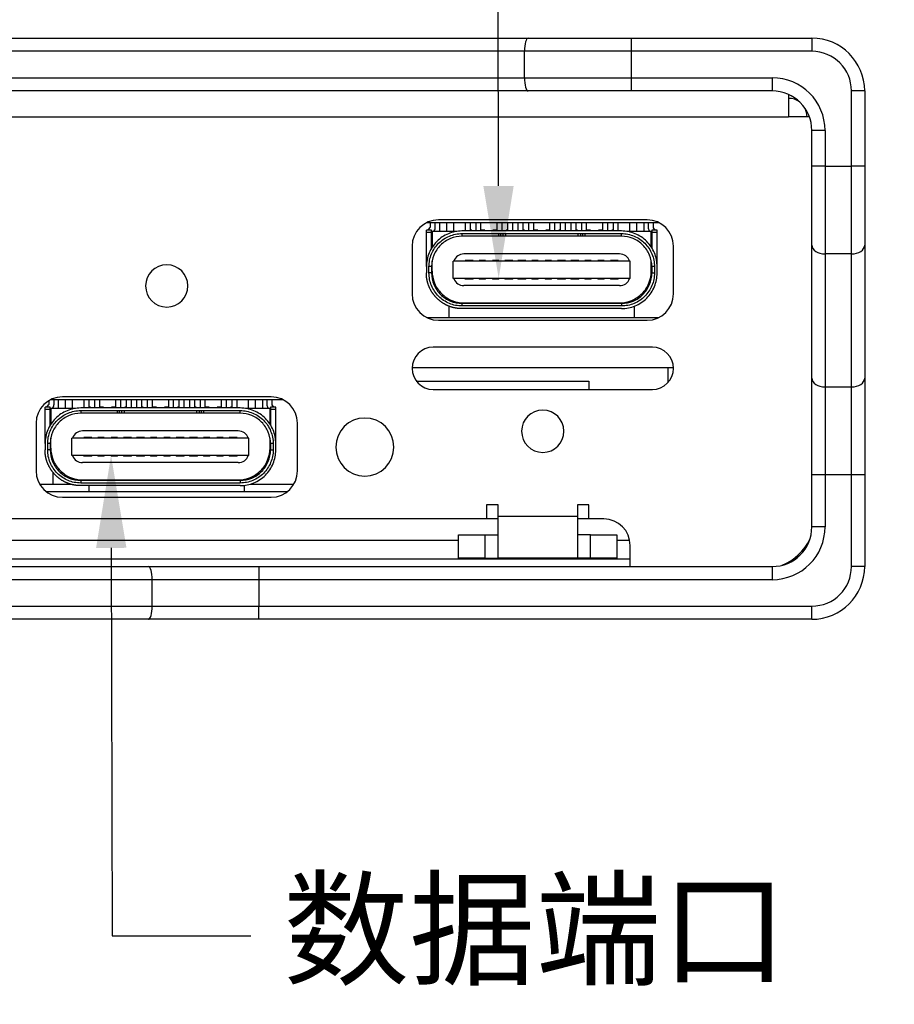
# Model space of a CAD drawing. Header units: millimetres. Extents: x 0 to 420, y 0 to 297.
# Tile 5 of 9: x 146 to 180, y 227 to 265. Entities that reach past the tile are written whole.
import ezdxf
from ezdxf import colors
from ezdxf.entities.mleader import LeaderData, LeaderLine
from ezdxf.math import Vec2, Vec3

# ---------------------------------------------------------------- set-up
doc = ezdxf.new("R2010")
doc.units = ezdxf.units.MM
for name, color, linetype in [('Default', 7, 'Continuous'), ('MV16-R4R5', 7, 'Continuous'), ('SAM-BOT_(2)-R4R5', 7, 'Continuous'), ('SAM-MK2_TYPE-C接头', 7, 'Continuous'), ('SAM-SAN尼龙套-R6-05', 7, 'Continuous'), ('SAM-TOP_(2)-R4R5', 7, 'Continuous'), ('SAM_PCB-R4R5', 7, 'Continuous'), ('SAM风扇-R4R5', 7, 'Continuous'), ('U30C4T_PCB-R4R5', 7, 'Continuous'), ('U30GAIZI-R4R5', 7, 'Continuous')]:
    doc.layers.add(name, color=color, linetype=linetype)

# ---------------------------------------------------------------- blocks, each defined once
blk = doc.blocks.new('SE1')
at = {"layer": 'MV16-R4R5', "color": 7, "linetype": 'Continuous'}
for p, q in [((162.761, 253.914), (162.761, 253.965)), ((169.761, 253.965), (169.761, 253.914)), ((162.761, 253.265), (162.761, 253.697)), ((169.761, 253.697), (169.761, 253.265)), ((161.915, 253.265), (170.687, 253.265)), ((171.251, 251.365), (161.351, 251.365))]:
    blk.add_line(p, q, dxfattribs=at)
at = {"layer": 'SAM-BOT_(2)-R4R5', "color": 7, "linetype": 'Continuous'}
for p, q in [((175.611, 261.711), (175.611, 260.865)), ((120.471, 260.865), (175.611, 260.865)), ((176.398, 260.865), (175.611, 260.865)), ((170.251, 256.965), (162.351, 256.965)), ((161.351, 255.965), (161.351, 254.165)), ((171.251, 254.165), (171.251, 255.965)), ((162.351, 253.165), (170.251, 253.165)), ((170.451, 252.145), (162.151, 252.145)), ((162.151, 250.545), (170.451, 250.545)), ((156.011, 250.265), (148.111, 250.265)), ((147.111, 249.265), (147.111, 247.465)), ((157.011, 247.465), (157.011, 249.265)), ((148.111, 246.465), (156.011, 246.465)), ((164.171, 246.185), (164.171, 245.645)), ((164.611, 246.185), (164.171, 246.185)), ((164.611, 245.745), (164.611, 246.185)), ((167.611, 246.185), (167.611, 245.745)), ((168.051, 246.185), (167.611, 246.185)), ((168.051, 245.645), (168.051, 246.185)), ((164.171, 245.645), (127.471, 245.645)), ((164.611, 245.745), (167.611, 245.745)), ((164.611, 244.165), (164.611, 245.745)), ((167.611, 245.745), (167.611, 244.165)), ((168.611, 245.645), (168.051, 245.645)), ((163.111, 245.045), (164.111, 245.045)), ((163.111, 244.165), (163.111, 245.045)), ((164.111, 245.045), (164.611, 245.045)), ((164.111, 245.045), (164.111, 244.165)), ((168.111, 245.045), (167.611, 245.045)), ((168.111, 245.045), (169.111, 245.045)), ((168.111, 244.165), (168.111, 245.045)), ((169.111, 245.045), (169.111, 244.165)), ((169.611, 243.845), (169.611, 244.645)), ((164.111, 244.165), (163.111, 244.165)), ((164.111, 244.165), (164.611, 244.165)), ((167.611, 244.165), (164.611, 244.165)), ((168.111, 244.165), (167.611, 244.165)), ((169.111, 244.165), (168.111, 244.165))]:
    blk.add_line(p, q, dxfattribs=at)
for centre, radius, start, end in [((175.611, 260.865), 0.7, 52.6977, 90), ((175.611, 260.865), 0.7, 0, 27.2805), ((162.351, 255.965), 1, 90, 180), ((170.251, 255.965), 1, 0, 90), ((152.061, 254.465), 0.8, 90, 270), ((152.061, 254.465), 0.8, 270, 90), ((162.351, 254.165), 1, 180, 270), ((170.251, 254.165), 1, 270, 0), ((162.151, 251.345), 0.8, 90, 270), ((170.451, 251.345), 0.8, 270, 90), ((148.111, 249.265), 1, 90, 180), ((156.011, 249.265), 1, 0, 90), ((166.301, 248.965), 0.8, 90, 270), ((166.301, 248.965), 0.8, 270, 90), ((159.561, 248.365), 1.1, 90, 270), ((159.561, 248.365), 1.1, 270, 90), ((148.111, 247.465), 1, 180, 270), ((156.011, 247.465), 1, 270, 0), ((168.611, 244.645), 1, 0, 90), ((174.611, 245.745), 2, 292.115, 334.9532)]:
    blk.add_arc(centre, radius, start, end, dxfattribs=at)
at = {"layer": 'SAM-MK2_TYPE-C接头', "color": 7, "linetype": 'Continuous'}
for p, q in [((162.031, 256.865), (162.031, 256.683)), ((162.231, 256.683), (162.231, 256.865)), ((162.386, 256.865), (162.386, 256.525)), ((162.661, 256.525), (162.661, 256.865)), ((162.936, 256.525), (162.936, 256.865)), ((163.361, 256.865), (163.361, 256.545)), ((163.561, 256.545), (163.561, 256.865)), ((163.761, 256.865), (163.761, 256.545)), ((163.961, 256.545), (163.961, 256.865)), ((164.561, 256.865), (164.561, 256.545)), ((164.761, 256.545), (164.761, 256.865)), ((164.961, 256.865), (164.961, 256.545)), ((165.161, 256.545), (165.161, 256.865)), ((165.361, 256.865), (165.361, 256.545)), ((165.561, 256.545), (165.561, 256.865)), ((165.761, 256.865), (165.761, 256.545)), ((165.961, 256.545), (165.961, 256.865)), ((166.561, 256.865), (166.561, 256.545)), ((166.761, 256.545), (166.761, 256.865)), ((166.961, 256.865), (166.961, 256.545)), ((167.161, 256.545), (167.161, 256.865)), ((167.361, 256.865), (167.361, 256.545)), ((167.561, 256.545), (167.561, 256.865)), ((167.761, 256.865), (167.761, 256.545)), ((167.961, 256.545), (167.961, 256.865)), ((168.561, 256.865), (168.561, 256.545)), ((168.761, 256.545), (168.761, 256.865)), ((168.961, 256.865), (168.961, 256.545)), ((169.161, 256.545), (169.161, 256.865)), ((169.586, 256.865), (169.586, 256.525)), ((169.861, 256.525), (169.861, 256.865)), ((170.136, 256.525), (170.136, 256.865)), ((170.291, 256.865), (170.291, 256.683)), ((170.491, 256.683), (170.491, 256.865)), ((161.891, 256.495), (161.891, 256.575)), ((162.091, 256.575), (161.891, 256.575)), ((161.891, 255.195), (161.891, 256.495)), ((161.891, 256.495), (162.091, 256.495)), ((161.961, 256.575), (162.026, 256.668)), ((162.091, 256.495), (162.091, 256.575)), ((162.091, 255.894), (162.091, 256.495)), ((162.1, 256.425), (162.111, 256.44)), ((163.009, 256.525), (162.111, 256.525)), ((162.111, 256.525), (162.111, 255.934)), ((162.17, 256.525), (162.19, 256.554)), ((166.761, 256.545), (163.241, 256.545)), ((163.241, 256.445), (166.761, 256.445)), ((163.241, 256.445), (163.241, 256.345)), ((163.611, 256.575), (163.561, 256.575)), ((163.611, 256.548), (163.611, 256.575)), ((164.111, 256.575), (163.961, 256.575)), ((164.111, 256.548), (164.111, 256.575)), ((164.411, 256.575), (164.411, 256.548)), ((164.561, 256.575), (164.411, 256.575)), ((164.62, 256.445), (164.62, 256.345)), ((164.703, 256.445), (164.703, 256.345)), ((164.786, 256.445), (164.786, 256.345)), ((164.898, 256.345), (164.898, 256.445)), ((164.911, 256.575), (164.911, 256.548)), ((164.961, 256.575), (164.911, 256.575)), ((165.611, 256.575), (165.561, 256.575)), ((165.611, 256.548), (165.611, 256.575)), ((166.111, 256.575), (165.961, 256.575)), ((166.111, 256.548), (166.111, 256.575)), ((166.411, 256.575), (166.411, 256.548)), ((166.561, 256.575), (166.411, 256.575)), ((169.281, 256.545), (166.761, 256.545)), ((166.761, 256.445), (169.281, 256.445)), ((166.911, 256.575), (166.911, 256.548)), ((166.961, 256.575), (166.911, 256.575)), ((167.611, 256.575), (167.561, 256.575)), ((167.611, 256.548), (167.611, 256.575)), ((167.624, 256.445), (167.624, 256.345)), ((167.736, 256.345), (167.736, 256.445)), ((167.819, 256.345), (167.819, 256.445)), ((167.902, 256.345), (167.902, 256.445)), ((168.111, 256.575), (167.961, 256.575)), ((168.111, 256.548), (168.111, 256.575)), ((168.411, 256.575), (168.411, 256.548)), ((168.561, 256.575), (168.411, 256.575)), ((168.911, 256.575), (168.911, 256.548)), ((168.961, 256.575), (168.911, 256.575)), ((169.281, 256.345), (169.281, 256.445)), ((170.411, 256.525), (169.513, 256.525)), ((170.332, 256.554), (170.352, 256.525)), ((170.411, 255.934), (170.411, 256.525)), ((170.411, 256.44), (170.422, 256.425)), ((170.631, 256.575), (170.431, 256.575)), ((170.431, 256.575), (170.431, 256.495)), ((170.431, 256.495), (170.631, 256.495)), ((170.431, 256.495), (170.431, 255.894)), ((170.561, 256.575), (170.496, 256.668)), ((170.631, 256.495), (170.631, 256.575)), ((170.631, 255.195), (170.631, 256.495)), ((166.761, 256.345), (163.241, 256.345)), ((169.281, 256.345), (166.761, 256.345)), ((169.211, 255.675), (163.311, 255.675)), ((162.111, 255.025), (162.111, 255.398)), ((169.611, 255.4), (162.911, 255.4)), ((162.911, 254.75), (162.911, 255.4)), ((163.37, 255.43), (163.361, 255.43)), ((163.361, 255.43), (163.361, 255.4)), ((163.381, 255.43), (163.37, 255.43)), ((163.37, 255.43), (163.37, 255.4)), ((163.641, 255.43), (163.381, 255.43)), ((163.636, 255.41), (163.386, 255.41)), ((163.386, 255.41), (163.386, 255.4)), ((163.636, 255.4), (163.636, 255.41)), ((163.652, 255.43), (163.641, 255.43)), ((163.661, 255.43), (163.652, 255.43)), ((163.652, 255.43), (163.652, 255.4)), ((163.661, 255.4), (163.661, 255.43)), ((164.131, 255.43), (163.891, 255.43)), ((163.891, 255.41), (163.891, 255.43)), ((164.131, 255.41), (163.891, 255.41)), ((163.891, 255.41), (163.891, 255.4)), ((164.131, 255.41), (164.131, 255.43)), ((164.131, 255.4), (164.131, 255.41)), ((164.631, 255.43), (164.391, 255.43)), ((164.391, 255.41), (164.391, 255.43)), ((164.631, 255.41), (164.391, 255.41)), ((164.391, 255.41), (164.391, 255.4)), ((164.631, 255.41), (164.631, 255.43)), ((164.631, 255.4), (164.631, 255.41)), ((164.87, 255.43), (164.861, 255.43)), ((164.861, 255.43), (164.861, 255.4)), ((164.881, 255.43), (164.87, 255.43)), ((164.87, 255.43), (164.87, 255.4)), ((165.141, 255.43), (164.881, 255.43)), ((165.136, 255.41), (164.886, 255.41)), ((164.886, 255.41), (164.886, 255.4)), ((165.136, 255.4), (165.136, 255.41)), ((165.152, 255.43), (165.141, 255.43)), ((165.161, 255.43), (165.152, 255.43)), ((165.152, 255.43), (165.152, 255.4)), ((165.161, 255.4), (165.161, 255.43)), ((165.37, 255.43), (165.361, 255.43)), ((165.361, 255.43), (165.361, 255.4)), ((165.381, 255.43), (165.37, 255.43)), ((165.37, 255.43), (165.37, 255.4)), ((165.641, 255.43), (165.381, 255.43)), ((165.636, 255.41), (165.386, 255.41)), ((165.386, 255.41), (165.386, 255.4)), ((165.636, 255.4), (165.636, 255.41)), ((165.652, 255.43), (165.641, 255.43)), ((165.661, 255.43), (165.652, 255.43)), ((165.652, 255.43), (165.652, 255.4)), ((165.661, 255.4), (165.661, 255.43)), ((166.131, 255.43), (165.891, 255.43)), ((165.891, 255.41), (165.891, 255.43)), ((166.131, 255.41), (165.891, 255.41)), ((165.891, 255.41), (165.891, 255.4)), ((166.131, 255.41), (166.131, 255.43)), ((166.131, 255.4), (166.131, 255.41)), ((166.631, 255.43), (166.391, 255.43)), ((166.391, 255.41), (166.391, 255.43)), ((166.631, 255.41), (166.391, 255.41)), ((166.391, 255.41), (166.391, 255.4)), ((166.631, 255.41), (166.631, 255.43)), ((166.631, 255.4), (166.631, 255.41)), ((166.87, 255.43), (166.861, 255.43)), ((166.861, 255.43), (166.861, 255.4)), ((166.881, 255.43), (166.87, 255.43)), ((166.87, 255.43), (166.87, 255.4)), ((167.141, 255.43), (166.881, 255.43)), ((167.136, 255.41), (166.886, 255.41)), ((166.886, 255.41), (166.886, 255.4)), ((167.136, 255.4), (167.136, 255.41)), ((167.152, 255.43), (167.141, 255.43)), ((167.161, 255.43), (167.152, 255.43)), ((167.152, 255.43), (167.152, 255.4)), ((167.161, 255.4), (167.161, 255.43)), ((167.37, 255.43), (167.361, 255.43)), ((167.361, 255.43), (167.361, 255.4)), ((167.381, 255.43), (167.37, 255.43)), ((167.37, 255.43), (167.37, 255.4)), ((167.641, 255.43), (167.381, 255.43)), ((167.636, 255.41), (167.386, 255.41)), ((167.386, 255.41), (167.386, 255.4)), ((167.636, 255.4), (167.636, 255.41)), ((167.652, 255.43), (167.641, 255.43)), ((167.661, 255.43), (167.652, 255.43)), ((167.652, 255.43), (167.652, 255.4)), ((167.661, 255.4), (167.661, 255.43)), ((168.131, 255.43), (167.891, 255.43)), ((167.891, 255.41), (167.891, 255.43)), ((168.131, 255.41), (167.891, 255.41)), ((167.891, 255.41), (167.891, 255.4)), ((168.131, 255.41), (168.131, 255.43)), ((168.131, 255.4), (168.131, 255.41)), ((168.631, 255.43), (168.391, 255.43)), ((168.391, 255.41), (168.391, 255.43)), ((168.631, 255.41), (168.391, 255.41)), ((168.391, 255.41), (168.391, 255.4)), ((168.631, 255.41), (168.631, 255.43)), ((168.631, 255.4), (168.631, 255.41)), ((168.87, 255.43), (168.861, 255.43)), ((168.861, 255.43), (168.861, 255.4)), ((168.881, 255.43), (168.87, 255.43)), ((168.87, 255.4), (168.87, 255.43)), ((169.141, 255.43), (168.881, 255.43)), ((169.136, 255.41), (168.886, 255.41)), ((168.886, 255.41), (168.886, 255.4)), ((169.136, 255.4), (169.136, 255.41)), ((169.152, 255.43), (169.141, 255.43)), ((169.161, 255.43), (169.152, 255.43)), ((169.152, 255.43), (169.152, 255.4)), ((169.161, 255.4), (169.161, 255.43)), ((169.611, 254.75), (169.611, 255.4)), ((170.411, 255.025), (170.411, 255.398)), ((161.891, 255.195), (161.891, 254.955)), ((161.991, 254.955), (161.991, 255.195)), ((162.091, 255.195), (161.991, 255.195)), ((162.091, 254.955), (161.991, 254.955)), ((162.091, 255.195), (162.091, 254.955)), ((170.431, 255.195), (170.431, 254.955)), ((170.531, 255.195), (170.431, 255.195)), ((170.431, 254.955), (170.531, 254.955)), ((170.531, 255.195), (170.531, 254.955)), ((170.631, 254.955), (170.631, 255.195)), ((169.611, 254.75), (162.911, 254.75)), ((163.361, 254.725), (163.361, 254.75)), ((163.366, 254.75), (163.361, 254.725)), ((163.661, 254.725), (163.361, 254.725)), ((163.661, 254.725), (163.661, 254.75)), ((163.891, 254.75), (163.891, 254.725)), ((164.131, 254.725), (163.891, 254.725)), ((164.131, 254.725), (164.131, 254.75)), ((164.391, 254.75), (164.391, 254.725)), ((164.631, 254.725), (164.391, 254.725)), ((164.631, 254.725), (164.631, 254.75)), ((164.866, 254.75), (164.861, 254.725)), ((164.861, 254.75), (164.861, 254.725)), ((165.161, 254.725), (164.861, 254.725)), ((165.161, 254.725), (165.161, 254.75)), ((165.361, 254.75), (165.361, 254.725)), ((165.661, 254.725), (165.361, 254.725)), ((165.661, 254.725), (165.661, 254.75)), ((165.891, 254.75), (165.891, 254.725)), ((166.131, 254.725), (165.891, 254.725)), ((166.131, 254.725), (166.131, 254.75)), ((166.391, 254.75), (166.391, 254.725)), ((166.631, 254.725), (166.391, 254.725)), ((166.631, 254.725), (166.631, 254.75)), ((166.861, 254.75), (166.861, 254.725)), ((167.161, 254.725), (166.861, 254.725)), ((167.161, 254.725), (167.161, 254.75)), ((167.361, 254.75), (167.361, 254.725)), ((167.661, 254.725), (167.361, 254.725)), ((167.661, 254.725), (167.661, 254.75)), ((167.891, 254.75), (167.891, 254.725)), ((168.131, 254.725), (167.891, 254.725)), ((168.131, 254.725), (168.131, 254.75)), ((168.391, 254.75), (168.391, 254.725)), ((168.631, 254.725), (168.391, 254.725)), ((168.631, 254.725), (168.631, 254.75)), ((168.866, 254.75), (168.861, 254.725)), ((168.861, 254.75), (168.861, 254.725)), ((169.161, 254.725), (168.861, 254.725)), ((169.161, 254.725), (169.161, 254.75)), ((169.211, 254.475), (163.311, 254.475)), ((169.281, 253.805), (163.241, 253.805)), ((163.241, 253.805), (163.241, 253.705)), ((163.311, 253.825), (169.211, 253.825)), ((169.281, 253.805), (169.281, 253.705)), ((169.281, 253.705), (163.241, 253.705)), ((169.281, 253.605), (163.241, 253.605)), ((147.591, 250.114), (147.591, 249.983)), ((147.791, 249.983), (147.791, 250.165)), ((147.946, 250.165), (147.946, 249.825)), ((148.221, 249.825), (148.221, 250.165)), ((148.496, 249.825), (148.496, 250.165)), ((148.921, 250.165), (148.921, 249.845)), ((149.121, 249.845), (149.121, 250.165)), ((149.321, 250.165), (149.321, 249.845)), ((149.521, 249.845), (149.521, 250.165)), ((150.121, 250.165), (150.121, 249.845)), ((150.321, 249.845), (150.321, 250.165)), ((150.521, 250.165), (150.521, 249.845)), ((150.721, 249.845), (150.721, 250.165)), ((150.921, 250.165), (150.921, 249.845)), ((151.121, 249.845), (151.121, 250.165)), ((151.321, 250.165), (151.321, 249.845)), ((151.521, 249.845), (151.521, 250.165)), ((152.121, 250.165), (152.121, 249.845)), ((152.321, 249.845), (152.321, 250.165)), ((152.521, 250.165), (152.521, 249.845)), ((152.721, 249.845), (152.721, 250.165)), ((152.921, 250.165), (152.921, 249.845)), ((153.121, 249.845), (153.121, 250.165)), ((153.321, 250.165), (153.321, 249.845)), ((153.521, 249.845), (153.521, 250.165)), ((154.121, 250.165), (154.121, 249.845)), ((154.321, 249.845), (154.321, 250.165)), ((154.521, 250.165), (154.521, 249.845)), ((154.721, 249.845), (154.721, 250.165)), ((155.146, 250.165), (155.146, 249.825)), ((155.421, 249.825), (155.421, 250.165)), ((155.696, 249.825), (155.696, 250.165)), ((155.851, 250.165), (155.851, 249.983)), ((156.051, 249.983), (156.051, 250.165)), ((147.451, 249.795), (147.451, 249.875)), ((147.651, 249.875), (147.451, 249.875)), ((147.451, 248.495), (147.451, 249.795)), ((147.451, 249.795), (147.651, 249.795)), ((147.521, 249.875), (147.586, 249.968)), ((147.651, 249.795), (147.651, 249.875)), ((147.651, 249.194), (147.651, 249.795)), ((147.66, 249.725), (147.671, 249.74)), ((148.569, 249.825), (147.671, 249.825)), ((147.671, 249.825), (147.671, 249.234)), ((147.73, 249.825), (147.75, 249.854)), ((152.321, 249.845), (148.801, 249.845)), ((148.801, 249.745), (152.321, 249.745)), ((148.801, 249.745), (148.801, 249.645)), ((149.171, 249.875), (149.121, 249.875)), ((149.171, 249.848), (149.171, 249.875)), ((149.671, 249.875), (149.521, 249.875)), ((149.671, 249.848), (149.671, 249.875)), ((149.971, 249.875), (149.971, 249.848)), ((150.121, 249.875), (149.971, 249.875)), ((150.18, 249.745), (150.18, 249.645)), ((150.263, 249.745), (150.263, 249.645)), ((150.346, 249.745), (150.346, 249.645)), ((150.458, 249.645), (150.458, 249.745)), ((150.471, 249.875), (150.471, 249.848)), ((150.521, 249.875), (150.471, 249.875)), ((151.171, 249.875), (151.121, 249.875)), ((151.171, 249.848), (151.171, 249.875)), ((151.671, 249.875), (151.521, 249.875)), ((151.671, 249.848), (151.671, 249.875)), ((151.971, 249.875), (151.971, 249.848)), ((152.121, 249.875), (151.971, 249.875)), ((154.841, 249.845), (152.321, 249.845)), ((152.321, 249.745), (154.841, 249.745)), ((152.471, 249.875), (152.471, 249.848)), ((152.521, 249.875), (152.471, 249.875)), ((153.171, 249.875), (153.121, 249.875)), ((153.171, 249.848), (153.171, 249.875)), ((153.184, 249.745), (153.184, 249.645)), ((153.296, 249.645), (153.296, 249.745)), ((153.379, 249.645), (153.379, 249.745)), ((153.462, 249.645), (153.462, 249.745)), ((153.671, 249.875), (153.521, 249.875)), ((153.671, 249.848), (153.671, 249.875)), ((153.971, 249.875), (153.971, 249.848)), ((154.121, 249.875), (153.971, 249.875)), ((154.471, 249.875), (154.471, 249.848)), ((154.521, 249.875), (154.471, 249.875)), ((154.841, 249.645), (154.841, 249.745)), ((155.971, 249.825), (155.073, 249.825)), ((155.892, 249.854), (155.912, 249.825)), ((155.971, 249.234), (155.971, 249.825)), ((155.971, 249.74), (155.982, 249.725)), ((156.191, 249.875), (155.991, 249.875)), ((155.991, 249.875), (155.991, 249.795)), ((155.991, 249.795), (156.191, 249.795)), ((155.991, 249.795), (155.991, 249.194)), ((156.121, 249.875), (156.056, 249.968)), ((156.191, 249.795), (156.191, 249.875)), ((156.191, 248.495), (156.191, 249.795)), ((152.321, 249.645), (148.801, 249.645)), ((154.841, 249.645), (152.321, 249.645)), ((154.771, 248.975), (148.871, 248.975)), ((147.671, 248.325), (147.671, 248.698)), ((155.171, 248.7), (148.471, 248.7)), ((148.471, 248.05), (148.471, 248.7)), ((148.93, 248.73), (148.921, 248.73)), ((148.921, 248.73), (148.921, 248.7)), ((148.941, 248.73), (148.93, 248.73)), ((148.93, 248.73), (148.93, 248.7)), ((149.201, 248.73), (148.941, 248.73)), ((149.196, 248.71), (148.946, 248.71)), ((148.946, 248.71), (148.946, 248.7)), ((149.196, 248.7), (149.196, 248.71)), ((149.212, 248.73), (149.201, 248.73)), ((149.221, 248.73), (149.212, 248.73)), ((149.212, 248.73), (149.212, 248.7)), ((149.221, 248.7), (149.221, 248.73)), ((149.691, 248.73), (149.451, 248.73)), ((149.451, 248.71), (149.451, 248.73)), ((149.691, 248.71), (149.451, 248.71)), ((149.451, 248.71), (149.451, 248.7)), ((149.691, 248.71), (149.691, 248.73)), ((149.691, 248.7), (149.691, 248.71)), ((150.191, 248.73), (149.951, 248.73)), ((149.951, 248.71), (149.951, 248.73)), ((150.191, 248.71), (149.951, 248.71)), ((149.951, 248.71), (149.951, 248.7)), ((150.191, 248.71), (150.191, 248.73)), ((150.191, 248.7), (150.191, 248.71)), ((150.43, 248.73), (150.421, 248.73)), ((150.421, 248.73), (150.421, 248.7)), ((150.441, 248.73), (150.43, 248.73)), ((150.43, 248.73), (150.43, 248.7)), ((150.701, 248.73), (150.441, 248.73)), ((150.696, 248.71), (150.446, 248.71)), ((150.446, 248.71), (150.446, 248.7)), ((150.696, 248.7), (150.696, 248.71)), ((150.712, 248.73), (150.701, 248.73)), ((150.721, 248.73), (150.712, 248.73)), ((150.712, 248.73), (150.712, 248.7)), ((150.721, 248.7), (150.721, 248.73)), ((150.93, 248.73), (150.921, 248.73)), ((150.921, 248.73), (150.921, 248.7)), ((150.941, 248.73), (150.93, 248.73)), ((150.93, 248.73), (150.93, 248.7)), ((151.201, 248.73), (150.941, 248.73)), ((151.196, 248.71), (150.946, 248.71)), ((150.946, 248.71), (150.946, 248.7)), ((151.196, 248.7), (151.196, 248.71)), ((151.212, 248.73), (151.201, 248.73)), ((151.221, 248.73), (151.212, 248.73)), ((151.212, 248.73), (151.212, 248.7)), ((151.221, 248.7), (151.221, 248.73)), ((151.691, 248.73), (151.451, 248.73)), ((151.451, 248.71), (151.451, 248.73)), ((151.691, 248.71), (151.451, 248.71)), ((151.451, 248.71), (151.451, 248.7)), ((151.691, 248.71), (151.691, 248.73)), ((151.691, 248.7), (151.691, 248.71)), ((152.191, 248.73), (151.951, 248.73)), ((151.951, 248.71), (151.951, 248.73)), ((152.191, 248.71), (151.951, 248.71)), ((151.951, 248.71), (151.951, 248.7)), ((152.191, 248.71), (152.191, 248.73)), ((152.191, 248.7), (152.191, 248.71)), ((152.43, 248.73), (152.421, 248.73)), ((152.421, 248.73), (152.421, 248.7)), ((152.441, 248.73), (152.43, 248.73)), ((152.43, 248.73), (152.43, 248.7)), ((152.701, 248.73), (152.441, 248.73)), ((152.696, 248.71), (152.446, 248.71)), ((152.446, 248.71), (152.446, 248.7)), ((152.696, 248.7), (152.696, 248.71)), ((152.712, 248.73), (152.701, 248.73)), ((152.721, 248.73), (152.712, 248.73)), ((152.712, 248.73), (152.712, 248.7)), ((152.721, 248.7), (152.721, 248.73)), ((152.93, 248.73), (152.921, 248.73)), ((152.921, 248.73), (152.921, 248.7)), ((152.941, 248.73), (152.93, 248.73)), ((152.93, 248.73), (152.93, 248.7)), ((153.201, 248.73), (152.941, 248.73)), ((153.196, 248.71), (152.946, 248.71)), ((152.946, 248.71), (152.946, 248.7)), ((153.196, 248.7), (153.196, 248.71)), ((153.212, 248.73), (153.201, 248.73)), ((153.221, 248.73), (153.212, 248.73)), ((153.212, 248.73), (153.212, 248.7)), ((153.221, 248.7), (153.221, 248.73)), ((153.691, 248.73), (153.451, 248.73)), ((153.451, 248.71), (153.451, 248.73)), ((153.691, 248.71), (153.451, 248.71)), ((153.451, 248.71), (153.451, 248.7)), ((153.691, 248.71), (153.691, 248.73)), ((153.691, 248.7), (153.691, 248.71)), ((154.191, 248.73), (153.951, 248.73)), ((153.951, 248.71), (153.951, 248.73)), ((154.191, 248.71), (153.951, 248.71)), ((153.951, 248.71), (153.951, 248.7)), ((154.191, 248.71), (154.191, 248.73)), ((154.191, 248.7), (154.191, 248.71)), ((154.43, 248.73), (154.421, 248.73)), ((154.421, 248.73), (154.421, 248.7)), ((154.441, 248.73), (154.43, 248.73)), ((154.43, 248.7), (154.43, 248.73)), ((154.701, 248.73), (154.441, 248.73)), ((154.696, 248.71), (154.446, 248.71)), ((154.446, 248.71), (154.446, 248.7)), ((154.696, 248.7), (154.696, 248.71)), ((154.712, 248.73), (154.701, 248.73)), ((154.721, 248.73), (154.712, 248.73)), ((154.712, 248.73), (154.712, 248.7)), ((154.721, 248.7), (154.721, 248.73)), ((155.171, 248.05), (155.171, 248.7)), ((155.971, 248.325), (155.971, 248.698)), ((147.451, 248.495), (147.451, 248.255)), ((147.551, 248.255), (147.551, 248.495)), ((147.651, 248.495), (147.551, 248.495)), ((147.651, 248.255), (147.551, 248.255)), ((147.651, 248.495), (147.651, 248.255)), ((155.991, 248.495), (155.991, 248.255)), ((156.091, 248.495), (155.991, 248.495)), ((155.991, 248.255), (156.091, 248.255)), ((156.091, 248.495), (156.091, 248.255)), ((156.191, 248.255), (156.191, 248.495)), ((155.171, 248.05), (148.471, 248.05)), ((148.921, 248.025), (148.921, 248.05)), ((148.926, 248.05), (148.921, 248.025)), ((149.221, 248.025), (148.921, 248.025)), ((149.221, 248.025), (149.221, 248.05)), ((149.451, 248.05), (149.451, 248.025)), ((149.691, 248.025), (149.451, 248.025)), ((149.691, 248.025), (149.691, 248.05)), ((149.951, 248.05), (149.951, 248.025)), ((150.191, 248.025), (149.951, 248.025)), ((150.191, 248.025), (150.191, 248.05)), ((150.426, 248.05), (150.421, 248.025)), ((150.421, 248.05), (150.421, 248.025)), ((150.721, 248.025), (150.421, 248.025)), ((150.721, 248.025), (150.721, 248.05)), ((150.921, 248.05), (150.921, 248.025)), ((151.221, 248.025), (150.921, 248.025)), ((151.221, 248.025), (151.221, 248.05)), ((151.451, 248.05), (151.451, 248.025)), ((151.691, 248.025), (151.451, 248.025)), ((151.691, 248.025), (151.691, 248.05)), ((151.951, 248.05), (151.951, 248.025)), ((152.191, 248.025), (151.951, 248.025)), ((152.191, 248.025), (152.191, 248.05)), ((152.421, 248.05), (152.421, 248.025)), ((152.721, 248.025), (152.421, 248.025)), ((152.721, 248.025), (152.721, 248.05)), ((152.921, 248.05), (152.921, 248.025)), ((153.221, 248.025), (152.921, 248.025)), ((153.221, 248.025), (153.221, 248.05)), ((153.451, 248.05), (153.451, 248.025)), ((153.691, 248.025), (153.451, 248.025)), ((153.691, 248.025), (153.691, 248.05)), ((153.951, 248.05), (153.951, 248.025)), ((154.191, 248.025), (153.951, 248.025)), ((154.191, 248.025), (154.191, 248.05)), ((154.426, 248.05), (154.421, 248.025)), ((154.421, 248.05), (154.421, 248.025)), ((154.721, 248.025), (154.421, 248.025)), ((154.721, 248.025), (154.721, 248.05)), ((154.771, 247.775), (148.871, 247.775)), ((154.841, 247.105), (148.801, 247.105)), ((148.801, 247.105), (148.801, 247.005)), ((148.871, 247.125), (154.771, 247.125)), ((154.841, 247.105), (154.841, 247.005)), ((154.841, 247.005), (148.801, 247.005)), ((154.841, 246.905), (148.801, 246.905))]:
    blk.add_line(p, q, dxfattribs=at)
for centre, radius, start, end in [((162.141, 256.396), 0.05, 173.3797, 179.9998), ((163.311, 255.275), 0.4, 90, 160.4726), ((169.211, 255.275), 0.4, 19.5274, 90), ((163.299, 255.277), 0.388, 160.1677, 161.5064), ((163.311, 254.875), 0.4, 199.5274, 270), ((163.596, 254.725), 0.0653, 0.0629, 22.5932), ((165.096, 254.725), 0.0653, 0.0629, 22.5932), ((167.426, 254.725), 0.0653, 157.4068, 179.9371), ((167.596, 254.725), 0.0653, 0.0629, 22.5932), ((169.096, 254.725), 0.0653, 0.0629, 22.5932), ((169.211, 254.875), 0.4, 270, 340.4726), ((169.223, 254.873), 0.388, 340.1677, 341.5064), ((147.701, 249.696), 0.05, 173.3797, 179.9998), ((148.871, 248.575), 0.4, 90, 160.4726), ((154.771, 248.575), 0.4, 19.5274, 90), ((148.859, 248.577), 0.388, 160.1677, 161.5064), ((148.871, 248.175), 0.4, 199.5274, 270), ((149.156, 248.025), 0.0653, 0.0629, 22.5932), ((150.656, 248.025), 0.0653, 0.0629, 22.5932), ((152.986, 248.025), 0.0653, 157.4068, 179.9371), ((153.156, 248.025), 0.0653, 0.0629, 22.5932), ((154.656, 248.025), 0.0653, 0.0629, 22.5932), ((154.771, 248.175), 0.4, 270, 340.4726), ((154.783, 248.173), 0.388, 340.1677, 341.5064)]:
    blk.add_arc(centre, radius, start, end, dxfattribs=at)
for points, degree, knots in [([(163.241, 256.545), (163.064, 256.545), (162.888, 256.51), (162.561, 256.375), (162.411, 256.275), (162.161, 256.025), (162.061, 255.875), (161.926, 255.548), (161.891, 255.372), (161.891, 255.195)], 3, [0, 0, 0, 0, 0.25, 0.25, 0.5, 0.5, 0.75, 0.75, 1, 1, 1, 1]), ([(161.991, 255.195), (161.991, 255.359), (162.024, 255.522), (162.149, 255.825), (162.241, 255.963), (162.473, 256.195), (162.611, 256.287), (162.914, 256.412), (163.077, 256.445), (163.241, 256.445)], 3, [0, 0, 0, 0, 0.25, 0.25, 0.5, 0.5, 0.75, 0.75, 1, 1, 1, 1]), ([(170.631, 255.195), (170.631, 255.372), (170.596, 255.548), (170.461, 255.875), (170.361, 256.025), (170.111, 256.275), (169.961, 256.375), (169.634, 256.51), (169.458, 256.545), (169.281, 256.545)], 3, [0, 0, 0, 0, 0.25, 0.25, 0.5, 0.5, 0.75, 0.75, 1, 1, 1, 1]), ([(169.281, 256.445), (169.445, 256.445), (169.608, 256.412), (169.911, 256.287), (170.049, 256.195), (170.281, 255.963), (170.373, 255.825), (170.498, 255.522), (170.531, 255.359), (170.531, 255.195)], 3, [0, 0, 0, 0, 0.25, 0.25, 0.5, 0.5, 0.75, 0.75, 1, 1, 1, 1]), ([(163.241, 256.345), (163.09, 256.345), (162.94, 256.315), (162.662, 256.2), (162.534, 256.115), (162.321, 255.902), (162.236, 255.774), (162.121, 255.496), (162.091, 255.346), (162.091, 255.195)], 3, [0, 0, 0, 0, 0.25, 0.25, 0.5, 0.5, 0.75, 0.75, 1, 1, 1, 1]), ([(170.431, 255.195), (170.431, 255.346), (170.401, 255.496), (170.286, 255.774), (170.201, 255.902), (169.988, 256.115), (169.86, 256.2), (169.582, 256.315), (169.432, 256.345), (169.281, 256.345)], 3, [0, 0, 0, 0, 0.25, 0.25, 0.5, 0.5, 0.75, 0.75, 1, 1, 1, 1]), ([(163.386, 255.41), (163.386, 255.415), (163.385, 255.426), (163.382, 255.428), (163.381, 255.43)], 3, [0, 0, 0, 0, 0.430598, 1, 1, 1, 1]), ([(164.886, 255.41), (164.886, 255.415), (164.885, 255.426), (164.882, 255.428), (164.881, 255.43)], 3, [0, 0, 0, 0, 0.430598, 1, 1, 1, 1]), ([(165.386, 255.41), (165.386, 255.415), (165.385, 255.426), (165.382, 255.428), (165.381, 255.43)], 3, [0, 0, 0, 0, 0.430598, 1, 1, 1, 1]), ([(166.886, 255.41), (166.886, 255.415), (166.885, 255.426), (166.882, 255.428), (166.881, 255.43)], 3, [0, 0, 0, 0, 0.430598, 1, 1, 1, 1]), ([(167.386, 255.41), (167.386, 255.415), (167.385, 255.426), (167.382, 255.428), (167.381, 255.43)], 3, [0, 0, 0, 0, 0.430598, 1, 1, 1, 1]), ([(168.886, 255.41), (168.886, 255.415), (168.885, 255.426), (168.882, 255.428), (168.881, 255.43)], 3, [0, 0, 0, 0, 0.430598, 1, 1, 1, 1]), ([(163.241, 253.605), (162.972, 253.605), (162.724, 253.708), (162.476, 253.811), (162.286, 254), (162.097, 254.19), (161.994, 254.438), (161.891, 254.686), (161.891, 254.955)], 2, [0, 0, 0, 0.25, 0.25, 0.5, 0.5, 0.75, 0.75, 1, 1, 1]), ([(163.241, 253.705), (163.077, 253.705), (162.914, 253.738), (162.611, 253.863), (162.473, 253.955), (162.241, 254.187), (162.149, 254.325), (162.024, 254.628), (161.991, 254.791), (161.991, 254.955)], 3, [0, 0, 0, 0, 0.25, 0.25, 0.5, 0.5, 0.75, 0.75, 1, 1, 1, 1]), ([(162.091, 254.955), (162.091, 254.804), (162.121, 254.654), (162.236, 254.376), (162.321, 254.248), (162.534, 254.035), (162.662, 253.95), (162.94, 253.835), (163.09, 253.805), (163.241, 253.805)], 3, [0, 0, 0, 0, 0.25, 0.25, 0.5, 0.5, 0.75, 0.75, 1, 1, 1, 1]), ([(162.111, 255.025), (162.111, 254.868), (162.142, 254.711), (162.262, 254.421), (162.351, 254.288), (162.574, 254.065), (162.707, 253.976), (162.997, 253.856), (163.154, 253.825), (163.311, 253.825)], 3, [0, 0, 0, 0, 0.25, 0.25, 0.5, 0.5, 0.75, 0.75, 1, 1, 1, 1]), ([(169.211, 253.825), (169.368, 253.825), (169.525, 253.856), (169.815, 253.976), (169.948, 254.065), (170.171, 254.288), (170.26, 254.421), (170.38, 254.711), (170.411, 254.868), (170.411, 255.025)], 3, [0, 0, 0, 0, 0.25, 0.25, 0.5, 0.5, 0.75, 0.75, 1, 1, 1, 1]), ([(169.281, 253.605), (169.458, 253.605), (169.634, 253.64), (169.961, 253.775), (170.111, 253.875), (170.361, 254.125), (170.461, 254.275), (170.596, 254.602), (170.631, 254.778), (170.631, 254.955)], 3, [0, 0, 0, 0, 0.25, 0.25, 0.5, 0.5, 0.75, 0.75, 1, 1, 1, 1]), ([(170.531, 254.955), (170.531, 254.791), (170.498, 254.628), (170.373, 254.325), (170.281, 254.187), (170.049, 253.955), (169.911, 253.863), (169.608, 253.738), (169.445, 253.705), (169.281, 253.705)], 3, [0, 0, 0, 0, 0.25, 0.25, 0.5, 0.5, 0.75, 0.75, 1, 1, 1, 1]), ([(169.281, 253.805), (169.432, 253.805), (169.582, 253.835), (169.86, 253.95), (169.988, 254.035), (170.201, 254.248), (170.286, 254.376), (170.401, 254.654), (170.431, 254.804), (170.431, 254.955)], 3, [0, 0, 0, 0, 0.25, 0.25, 0.5, 0.5, 0.75, 0.75, 1, 1, 1, 1]), ([(148.801, 249.845), (148.624, 249.845), (148.448, 249.81), (148.121, 249.675), (147.971, 249.575), (147.721, 249.325), (147.621, 249.175), (147.486, 248.848), (147.451, 248.672), (147.451, 248.495)], 3, [0, 0, 0, 0, 0.25, 0.25, 0.5, 0.5, 0.75, 0.75, 1, 1, 1, 1]), ([(147.551, 248.495), (147.551, 248.659), (147.584, 248.822), (147.709, 249.125), (147.801, 249.263), (148.033, 249.495), (148.171, 249.587), (148.474, 249.712), (148.637, 249.745), (148.801, 249.745)], 3, [0, 0, 0, 0, 0.25, 0.25, 0.5, 0.5, 0.75, 0.75, 1, 1, 1, 1]), ([(156.191, 248.495), (156.191, 248.672), (156.156, 248.848), (156.021, 249.175), (155.921, 249.325), (155.671, 249.575), (155.521, 249.675), (155.194, 249.81), (155.018, 249.845), (154.841, 249.845)], 3, [0, 0, 0, 0, 0.25, 0.25, 0.5, 0.5, 0.75, 0.75, 1, 1, 1, 1]), ([(154.841, 249.745), (155.005, 249.745), (155.168, 249.712), (155.471, 249.587), (155.609, 249.495), (155.841, 249.263), (155.933, 249.125), (156.058, 248.822), (156.091, 248.659), (156.091, 248.495)], 3, [0, 0, 0, 0, 0.25, 0.25, 0.5, 0.5, 0.75, 0.75, 1, 1, 1, 1]), ([(148.801, 249.645), (148.65, 249.645), (148.5, 249.615), (148.222, 249.5), (148.094, 249.415), (147.881, 249.202), (147.796, 249.074), (147.681, 248.796), (147.651, 248.646), (147.651, 248.495)], 3, [0, 0, 0, 0, 0.25, 0.25, 0.5, 0.5, 0.75, 0.75, 1, 1, 1, 1]), ([(155.991, 248.495), (155.991, 248.646), (155.961, 248.796), (155.846, 249.074), (155.761, 249.202), (155.548, 249.415), (155.42, 249.5), (155.142, 249.615), (154.992, 249.645), (154.841, 249.645)], 3, [0, 0, 0, 0, 0.25, 0.25, 0.5, 0.5, 0.75, 0.75, 1, 1, 1, 1]), ([(148.946, 248.71), (148.946, 248.715), (148.945, 248.726), (148.942, 248.728), (148.941, 248.73)], 3, [0, 0, 0, 0, 0.430598, 1, 1, 1, 1]), ([(150.446, 248.71), (150.446, 248.715), (150.445, 248.726), (150.442, 248.728), (150.441, 248.73)], 3, [0, 0, 0, 0, 0.430598, 1, 1, 1, 1]), ([(150.946, 248.71), (150.946, 248.715), (150.945, 248.726), (150.942, 248.728), (150.941, 248.73)], 3, [0, 0, 0, 0, 0.430598, 1, 1, 1, 1]), ([(152.446, 248.71), (152.446, 248.715), (152.445, 248.726), (152.442, 248.728), (152.441, 248.73)], 3, [0, 0, 0, 0, 0.430598, 1, 1, 1, 1]), ([(152.946, 248.71), (152.946, 248.715), (152.945, 248.726), (152.942, 248.728), (152.941, 248.73)], 3, [0, 0, 0, 0, 0.430598, 1, 1, 1, 1]), ([(154.446, 248.71), (154.446, 248.715), (154.445, 248.726), (154.442, 248.728), (154.441, 248.73)], 3, [0, 0, 0, 0, 0.430598, 1, 1, 1, 1]), ([(148.801, 246.905), (148.532, 246.905), (148.284, 247.008), (148.036, 247.111), (147.846, 247.3), (147.657, 247.49), (147.554, 247.738), (147.451, 247.986), (147.451, 248.255)], 2, [0, 0, 0, 0.25, 0.25, 0.5, 0.5, 0.75, 0.75, 1, 1, 1]), ([(148.801, 247.005), (148.637, 247.005), (148.474, 247.038), (148.171, 247.163), (148.033, 247.255), (147.801, 247.487), (147.709, 247.625), (147.584, 247.928), (147.551, 248.091), (147.551, 248.255)], 3, [0, 0, 0, 0, 0.25, 0.25, 0.5, 0.5, 0.75, 0.75, 1, 1, 1, 1]), ([(147.651, 248.255), (147.651, 248.104), (147.681, 247.954), (147.796, 247.676), (147.881, 247.548), (148.094, 247.335), (148.222, 247.25), (148.5, 247.135), (148.65, 247.105), (148.801, 247.105)], 3, [0, 0, 0, 0, 0.25, 0.25, 0.5, 0.5, 0.75, 0.75, 1, 1, 1, 1]), ([(147.671, 248.325), (147.671, 248.168), (147.702, 248.011), (147.822, 247.721), (147.911, 247.588), (148.134, 247.365), (148.267, 247.276), (148.557, 247.156), (148.714, 247.125), (148.871, 247.125)], 3, [0, 0, 0, 0, 0.25, 0.25, 0.5, 0.5, 0.75, 0.75, 1, 1, 1, 1]), ([(154.771, 247.125), (154.928, 247.125), (155.085, 247.156), (155.375, 247.276), (155.508, 247.365), (155.731, 247.588), (155.82, 247.721), (155.94, 248.011), (155.971, 248.168), (155.971, 248.325)], 3, [0, 0, 0, 0, 0.25, 0.25, 0.5, 0.5, 0.75, 0.75, 1, 1, 1, 1]), ([(154.841, 246.905), (155.018, 246.905), (155.194, 246.94), (155.521, 247.075), (155.671, 247.175), (155.921, 247.425), (156.021, 247.575), (156.156, 247.902), (156.191, 248.078), (156.191, 248.255)], 3, [0, 0, 0, 0, 0.25, 0.25, 0.5, 0.5, 0.75, 0.75, 1, 1, 1, 1]), ([(156.091, 248.255), (156.091, 248.091), (156.058, 247.928), (155.933, 247.625), (155.841, 247.487), (155.609, 247.255), (155.471, 247.163), (155.168, 247.038), (155.005, 247.005), (154.841, 247.005)], 3, [0, 0, 0, 0, 0.25, 0.25, 0.5, 0.5, 0.75, 0.75, 1, 1, 1, 1]), ([(154.841, 247.105), (154.992, 247.105), (155.142, 247.135), (155.42, 247.25), (155.548, 247.335), (155.761, 247.548), (155.846, 247.676), (155.961, 247.954), (155.991, 248.104), (155.991, 248.255)], 3, [0, 0, 0, 0, 0.25, 0.25, 0.5, 0.5, 0.75, 0.75, 1, 1, 1, 1])]:
    blk.add_open_spline(points, degree=degree, knots=knots, dxfattribs=at)
for points, degree in [([(162.031, 256.683), (162.031, 256.678), (162.029, 256.673), (162.026, 256.668)], 3), ([(162.091, 256.402), (162.092, 256.41), (162.095, 256.418), (162.1, 256.425)], 3), ([(162.19, 256.554), (162.217, 256.591), (162.231, 256.637), (162.231, 256.683)], 3), ([(170.291, 256.683), (170.291, 256.637), (170.305, 256.591), (170.332, 256.554)], 3), ([(170.422, 256.425), (170.427, 256.418), (170.43, 256.41), (170.431, 256.402)], 3), ([(170.496, 256.668), (170.493, 256.673), (170.491, 256.678), (170.491, 256.683)], 3), ([(163.636, 255.41), (163.636, 255.428), (163.641, 255.43)], 2), ([(165.136, 255.41), (165.136, 255.428), (165.141, 255.43)], 2), ([(165.636, 255.41), (165.636, 255.428), (165.641, 255.43)], 2), ([(167.136, 255.41), (167.136, 255.428), (167.141, 255.43)], 2), ([(167.636, 255.41), (167.636, 255.428), (167.641, 255.43)], 2), ([(169.136, 255.41), (169.136, 255.428), (169.141, 255.43)], 2), ([(147.591, 249.983), (147.591, 249.978), (147.589, 249.973), (147.586, 249.968)], 3), ([(147.651, 249.702), (147.652, 249.71), (147.655, 249.718), (147.66, 249.725)], 3), ([(147.75, 249.854), (147.777, 249.891), (147.791, 249.937), (147.791, 249.983)], 3), ([(155.851, 249.983), (155.851, 249.937), (155.865, 249.891), (155.892, 249.854)], 3), ([(155.982, 249.725), (155.987, 249.718), (155.99, 249.71), (155.991, 249.702)], 3), ([(156.056, 249.968), (156.053, 249.973), (156.051, 249.978), (156.051, 249.983)], 3), ([(149.196, 248.71), (149.196, 248.728), (149.201, 248.73)], 2), ([(150.696, 248.71), (150.696, 248.728), (150.701, 248.73)], 2), ([(151.196, 248.71), (151.196, 248.728), (151.201, 248.73)], 2), ([(152.696, 248.71), (152.696, 248.728), (152.701, 248.73)], 2), ([(153.196, 248.71), (153.196, 248.728), (153.201, 248.73)], 2), ([(154.696, 248.71), (154.696, 248.728), (154.701, 248.73)], 2)]:
    blk.add_open_spline(points, degree=degree, dxfattribs=at)
at = {"layer": 'SAM-SAN尼龙套-R6-05', "color": 7, "linetype": 'Continuous'}
for p, q in [((144.71, 263.845), (165.742, 263.845)), ((165.742, 263.845), (169.651, 263.845)), ((169.651, 263.845), (176.491, 263.845)), ((169.651, 263.845), (169.651, 263.345)), ((176.491, 263.845), (176.491, 263.345)), ((165.607, 263.345), (144.575, 263.345)), ((165.607, 262.345), (165.607, 263.345)), ((169.651, 263.345), (165.607, 263.345)), ((176.491, 263.345), (169.651, 263.345)), ((169.651, 263.345), (169.651, 262.345)), ((144.575, 262.345), (165.607, 262.345)), ((165.607, 262.345), (169.651, 262.345)), ((169.651, 262.345), (174.991, 262.345)), ((169.651, 262.345), (169.651, 261.845)), ((174.991, 262.345), (174.991, 261.845)), ((165.742, 261.845), (144.71, 261.845)), ((169.651, 261.845), (165.742, 261.845)), ((174.991, 261.845), (169.651, 261.845)), ((177.991, 258.996), (177.991, 261.845)), ((178.491, 261.845), (177.991, 261.845)), ((178.491, 261.845), (178.491, 258.996)), ((176.491, 258.996), (176.491, 260.345)), ((176.991, 260.345), (176.491, 260.345)), ((176.991, 260.345), (176.991, 258.996)), ((176.491, 256.006), (176.491, 258.996)), ((176.991, 258.996), (176.491, 258.996)), ((176.991, 258.996), (177.991, 258.996)), ((176.991, 258.996), (176.991, 255.674)), ((177.991, 255.674), (177.991, 258.996)), ((178.491, 258.996), (177.991, 258.996)), ((178.491, 258.996), (178.491, 256.006)), ((176.491, 250.973), (176.491, 256.006)), ((177.991, 255.674), (176.991, 255.674)), ((176.991, 255.674), (176.991, 250.641)), ((177.991, 250.641), (177.991, 255.674)), ((178.491, 256.006), (178.491, 250.973)), ((176.491, 247.319), (176.491, 250.973)), ((178.491, 250.973), (178.491, 247.319)), ((176.991, 250.641), (177.991, 250.641)), ((176.991, 250.641), (176.991, 247.319)), ((177.991, 247.319), (177.991, 250.641)), ((176.491, 245.345), (176.491, 247.319)), ((176.991, 247.319), (176.491, 247.319)), ((177.991, 247.319), (176.991, 247.319)), ((176.991, 247.319), (176.991, 245.345)), ((177.991, 243.845), (177.991, 247.319)), ((178.491, 247.319), (177.991, 247.319)), ((178.491, 247.319), (178.491, 243.845)), ((176.991, 245.345), (176.491, 245.345)), ((130.34, 243.845), (151.372, 243.845)), ((151.372, 243.845), (155.551, 243.845)), ((155.551, 243.845), (174.991, 243.845)), ((155.551, 243.845), (155.551, 243.345)), ((174.991, 243.845), (174.991, 243.345)), ((178.491, 243.845), (177.991, 243.845)), ((151.507, 243.345), (130.475, 243.345)), ((151.507, 242.345), (151.507, 243.345)), ((155.551, 243.345), (151.507, 243.345)), ((174.991, 243.345), (155.551, 243.345)), ((155.551, 243.345), (155.551, 242.345)), ((130.475, 242.345), (151.507, 242.345)), ((151.507, 242.345), (155.551, 242.345)), ((155.551, 242.345), (176.491, 242.345)), ((155.551, 241.845), (155.551, 242.345)), ((176.491, 241.845), (176.491, 242.345)), ((151.372, 241.845), (130.34, 241.845)), ((155.551, 241.845), (151.372, 241.845)), ((176.491, 241.845), (155.551, 241.845))]:
    blk.add_line(p, q, dxfattribs=at)
for centre, radius, start, end in [((176.491, 261.845), 2, 0, 90), ((176.491, 261.845), 1.5, 0, 90), ((174.991, 260.345), 2, 0, 90), ((174.991, 260.345), 1.5, 0, 90), ((174.991, 245.345), 1.5, 270, 0), ((174.991, 245.345), 2, 270, 0), ((176.491, 243.845), 1.5, 270, 0), ((176.491, 243.845), 2, 270, 0)]:
    blk.add_arc(centre, radius, start, end, dxfattribs=at)
for centre, major_axis, ratio, start_param, end_param in [((165.742, 263.345), (0, 0.5), 0.26963, 0, 1.570796), ((165.742, 262.345), (0, 0.5), 0.26963, 1.570796, 3.141593), ((176.991, 256.006), (0.5, 0), 0.664364, 3.141593, 4.712389), ((177.991, 256.006), (0.5, 0), 0.664364, 4.712389, 6.283185), ((176.991, 250.973), (0.5, 0), 0.664364, 3.141593, 4.712389), ((177.991, 250.973), (0.5, 0), 0.664364, 4.712389, 6.283185), ((151.372, 243.345), (0, 0.5), 0.26963, 4.712389, 6.283185), ((151.372, 242.345), (0, 0.5), 0.26963, 3.141593, 4.712389)]:
    blk.add_ellipse(centre, major_axis=major_axis, ratio=ratio, start_param=start_param, end_param=end_param, dxfattribs=at)
at = {"layer": 'SAM-TOP_(2)-R4R5', "color": 7, "linetype": 'Continuous'}
for p, q in [((163.111, 244.825), (126.487, 244.825)), ((169.595, 244.825), (169.111, 244.825)), ((176.387, 244.825), (176.398, 244.825)), ((169.611, 244.125), (126.471, 244.125)), ((175.611, 244.013), (175.611, 243.979))]:
    blk.add_line(p, q, dxfattribs=at)
for start, end in [(332.7195, 346.4005), (288.3714, 307.3023)]:
    blk.add_arc((175.611, 244.825), 0.7, start, end, dxfattribs=at)
at = {"layer": 'SAM_PCB-R4R5', "color": 7, "linetype": 'Continuous'}
blk.add_line((161.915, 256.865), (170.687, 256.865), dxfattribs=at)
at = {"layer": 'SAM风扇-R4R5', "color": 7, "linetype": 'Continuous'}
for p, q in [((171.051, 250.816), (171.051, 251.365)), ((161.511, 250.865), (168.051, 250.865)), ((168.051, 250.865), (168.051, 250.545))]:
    blk.add_line(p, q, dxfattribs=at)
at = {"layer": 'U30C4T_PCB-R4R5', "color": 7, "linetype": 'Continuous'}
blk.add_line((147.675, 250.165), (156.447, 250.165), dxfattribs=at)
at = {"layer": 'U30GAIZI-R4R5', "color": 7, "linetype": 'Continuous'}
for p, q in [((147.761, 249.825), (147.761, 249.875)), ((147.761, 247.773), (147.761, 247.87)), ((147.761, 246.965), (147.761, 247.404)), ((147.245, 246.965), (148.422, 246.965)), ((149.111, 246.905), (149.111, 246.665)), ((155.011, 246.665), (155.011, 246.922)), ((155.218, 246.965), (156.877, 246.965)), ((156.611, 246.665), (147.511, 246.665)), ((164.171, 245.665), (164.611, 245.665)), ((167.611, 245.665), (168.051, 245.665))]:
    blk.add_line(p, q, dxfattribs=at)

msp = doc.modelspace()

# ---------------------------------------------------------------- block references
at = {"layer": 'Default'}
msp.add_blockref('SE1', (0, 0), dxfattribs=at)

# ---------------------------------------------------------------- leaders
at = {"layer": 'Default', "color": 7, "linetype": 'Continuous'}
ml = msp.add_multileader_mtext('Standard', dxfattribs=at)
ml.set_content('{\\pxsm0.9;\\f仿宋_GB2312|b0||i0||c0|p34;\\W1.;电源端口\\P}', color=7)
ml.set_leader_properties()
ml.build(insert=Vec2(0, 0))
ml.multileader.update_dxf_attribs({"dogleg_length": 5.25, "arrow_head_size": 3.5})
ctx = ml.context
ctx.base_point, ctx.char_height, ctx.arrow_head_size, ctx.landing_gap_size = Vec3(134.353, 274.347), 3.5, 3.5, 1.225
notes = []
notes.append((ctx, [(0, (1, 1, 0), (129.878, 274.097), (1, 0), 5.25, [(0, [(129.811, 256.965)], 0, [])])]))
ctx.mtext.insert = Vec3(136.353, 276.1)
ml = msp.add_multileader_mtext('Standard', dxfattribs=at)
ml.set_content('{\\pxsm0.9;\\f仿宋_GB2312|b0||i0||c0|p34;\\W1.;MUXIO 多功能接口\\P}', color=7)
ml.set_leader_properties()
ml.build(insert=Vec2(0, 0))
ml.multileader.update_dxf_attribs({"dogleg_length": 5.25, "arrow_head_size": 3.5})
ctx = ml.context
ctx.base_point, ctx.char_height, ctx.arrow_head_size, ctx.landing_gap_size = Vec3(169.073, 272.092), 3.5, 3.5, 1.225
notes.append((ctx, [(0, (1, 1, 0), (164.598, 271.842), (1, 0), 5.25, [(0, [(164.631, 254.75)], 0, [])])]))
ctx.mtext.insert = Vec3(171.073, 273.826)
ml = msp.add_multileader_mtext('Standard', dxfattribs=at)
ml.set_content('{\\pxsm0.9;\\f仿宋_GB2312|b0||i0||c0|p34;\\W1.;数据端口\\P}', color=7)
ml.set_leader_properties()
ml.build(insert=Vec2(0, 0))
ml.multileader.update_dxf_attribs({"dogleg_length": 5.25, "arrow_head_size": 3.5})
ctx = ml.context
ctx.base_point, ctx.char_height, ctx.arrow_head_size, ctx.landing_gap_size = Vec3(154.47, 230.113), 3.5, 3.5, 1.225
notes.append((ctx, [(0, (1, 1, 0), (149.995, 229.863), (1, 0), 5.25, [(0, [(149.951, 248.05)], 0, [])])]))
ctx.mtext.insert = Vec3(156.47, 231.866)
for ctx, leaders in notes:
    for number, flags, end, landing, length, lines in leaders:
        leader = LeaderData()
        leader.index, (leader.has_last_leader_line, leader.has_dogleg_vector, leader.attachment_direction) = number, flags
        leader.last_leader_point, leader.dogleg_vector, leader.dogleg_length = Vec3(end), Vec3(landing), length
        for number, points, colour, breaks in lines:
            line = LeaderLine()
            line.index, line.vertices, line.color, line.breaks = number, Vec3.list(points), colors.encode_raw_color(colour), breaks
            leader.lines.append(line)
        ctx.leaders.append(leader)

doc.saveas('drawing.dxf')
